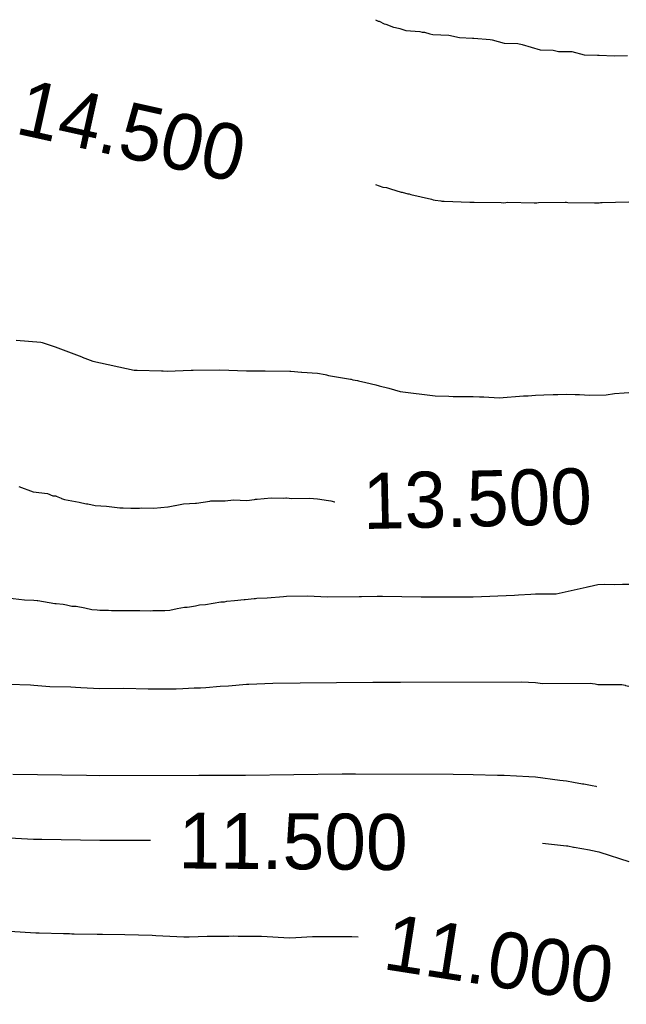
# Model space of a CAD drawing. Extents: x 158343 to 162498, y 431347 to 434500.
# Tile 164 of 248: x 159562 to 159582, y 434071 to 434103. Entities that reach past the tile are written whole.
import ezdxf

# ---------------------------------------------------------------- set-up
doc = ezdxf.new("R2010")
doc.units = 0
doc.header["$LTSCALE"] = 10
doc.header["$MEASUREMENT"] = 0
doc.layers.add('000_arcering', color=8, linetype='CONTINUOUS')
doc.layers.add('def. con-hoogtelijn (index)', color=8, linetype='CONTINUOUS')
doc.styles.add('Style-WORKING', font='WORKING.shx')

# ---------------------------------------------------------------- blocks, each defined once
blk = doc.blocks.new('bestaande hoogtelijnen')
at = {"layer": 'def. con-hoogtelijn (index)'}
for p, q in [((-94.134, 36.629), (-94.044, 36.582)), ((-94.134, 36.629), (-94.044, 36.582)), ((-94.134, 36.629), (-94.044, 36.582)), ((-94.044, 36.582), (-94.014, 36.58)), ((-94.044, 36.582), (-94.014, 36.58)), ((-94.044, 36.582), (-94.014, 36.58)), ((-94.014, 36.58), (-93.849, 36.496)), ((-94.014, 36.58), (-93.849, 36.496)), ((-94.014, 36.58), (-93.849, 36.496)), ((-93.849, 36.496), (-93.801, 36.48)), ((-93.849, 36.496), (-93.801, 36.48)), ((-93.849, 36.496), (-93.801, 36.48)), ((-93.801, 36.48), (-93.556, 36.392)), ((-93.801, 36.48), (-93.556, 36.392)), ((-93.801, 36.48), (-93.556, 36.392)), ((-93.556, 36.392), (-93.485, 36.383)), ((-93.556, 36.392), (-93.485, 36.383)), ((-93.556, 36.392), (-93.485, 36.383)), ((-93.485, 36.383), (-93.349, 36.342)), ((-93.485, 36.383), (-93.349, 36.342)), ((-93.485, 36.383), (-93.349, 36.342)), ((-93.349, 36.342), (-93.159, 36.28)), ((-93.349, 36.342), (-93.159, 36.28)), ((-93.349, 36.342), (-93.159, 36.28)), ((-93.159, 36.28), (-92.702, 36.253)), ((-93.159, 36.28), (-92.702, 36.253)), ((-93.159, 36.28), (-92.702, 36.253)), ((-92.702, 36.253), (-92.635, 36.233)), ((-92.702, 36.253), (-92.635, 36.233)), ((-92.702, 36.253), (-92.635, 36.233)), ((-92.635, 36.233), (-92.592, 36.228)), ((-92.635, 36.233), (-92.592, 36.228)), ((-92.635, 36.233), (-92.592, 36.228)), ((-92.592, 36.228), (-92.556, 36.225)), ((-92.592, 36.228), (-92.556, 36.225)), ((-92.592, 36.228), (-92.556, 36.225)), ((-92.556, 36.225), (-92.385, 36.173)), ((-92.556, 36.225), (-92.385, 36.173)), ((-92.556, 36.225), (-92.385, 36.173)), ((-92.385, 36.173), (-92.29, 36.149)), ((-92.385, 36.173), (-92.29, 36.149)), ((-92.385, 36.173), (-92.29, 36.149)), ((-92.29, 36.149), (-91.775, 36.135)), ((-92.29, 36.149), (-91.775, 36.135)), ((-92.29, 36.149), (-91.775, 36.135)), ((-91.775, 36.135), (-91.427, 36.054)), ((-91.775, 36.135), (-91.427, 36.054)), ((-91.775, 36.135), (-91.427, 36.054)), ((-91.427, 36.054), (-91.013, 36.037)), ((-91.427, 36.054), (-91.013, 36.037)), ((-91.427, 36.054), (-91.013, 36.037)), ((-91.013, 36.037), (-90.974, 36.033)), ((-91.013, 36.037), (-90.974, 36.033)), ((-91.013, 36.037), (-90.974, 36.033)), ((-90.974, 36.033), (-90.444, 35.992)), ((-90.974, 36.033), (-90.444, 35.992)), ((-90.974, 36.033), (-90.444, 35.992)), ((-90.444, 35.992), (-90.385, 35.98)), ((-90.444, 35.992), (-90.385, 35.98)), ((-90.444, 35.992), (-90.385, 35.98)), ((-90.385, 35.98), (-89.992, 35.873)), ((-90.385, 35.98), (-89.992, 35.873)), ((-90.385, 35.98), (-89.992, 35.873)), ((-89.992, 35.873), (-89.557, 35.869)), ((-89.992, 35.873), (-89.557, 35.869)), ((-89.992, 35.873), (-89.557, 35.869)), ((-89.557, 35.869), (-89.414, 35.832)), ((-89.557, 35.869), (-89.414, 35.832)), ((-89.557, 35.869), (-89.414, 35.832)), ((-89.414, 35.832), (-88.842, 35.66)), ((-89.414, 35.832), (-88.842, 35.66)), ((-89.414, 35.832), (-88.842, 35.66)), ((-88.842, 35.66), (-88.42, 35.652)), ((-88.842, 35.66), (-88.42, 35.652)), ((-88.842, 35.66), (-88.42, 35.652)), ((-88.42, 35.652), (-88.248, 35.604)), ((-88.42, 35.652), (-88.248, 35.604)), ((-88.42, 35.652), (-88.248, 35.604)), ((-88.248, 35.604), (-87.819, 35.609)), ((-88.248, 35.604), (-87.819, 35.609)), ((-88.248, 35.604), (-87.819, 35.609)), ((-87.819, 35.609), (-87.42, 35.495)), ((-87.819, 35.609), (-87.42, 35.495)), ((-87.819, 35.609), (-87.42, 35.495)), ((-87.42, 35.495), (-86.992, 35.488)), ((-87.42, 35.495), (-86.992, 35.488)), ((-87.42, 35.495), (-86.992, 35.488)), ((-86.992, 35.488), (-86.938, 35.484)), ((-86.992, 35.488), (-86.938, 35.484)), ((-86.992, 35.488), (-86.938, 35.484)), ((-86.938, 35.484), (-86.462, 35.471)), ((-86.938, 35.484), (-86.462, 35.471)), ((-86.938, 35.484), (-86.462, 35.471)), ((-86.462, 35.471), (-86.033, 35.479)), ((-86.462, 35.471), (-86.033, 35.479)), ((-86.462, 35.471), (-86.033, 35.479)), ((-94.134, 31.327), (-93.896, 31.251)), ((-94.134, 31.327), (-93.896, 31.251)), ((-93.896, 31.251), (-93.778, 31.232)), ((-93.896, 31.251), (-93.778, 31.232)), ((-93.778, 31.232), (-93.645, 31.194)), ((-93.778, 31.232), (-93.645, 31.194)), ((-93.645, 31.194), (-93.302, 31.088)), ((-93.645, 31.194), (-93.302, 31.088)), ((-93.302, 31.088), (-93.278, 31.084)), ((-93.302, 31.088), (-93.278, 31.084)), ((-93.278, 31.084), (-93.088, 31.037)), ((-93.278, 31.084), (-93.088, 31.037)), ((-93.088, 31.037), (-93.049, 31.027)), ((-93.088, 31.037), (-93.049, 31.027)), ((-93.049, 31.027), (-92.996, 31.015)), ((-93.049, 31.027), (-92.996, 31.015)), ((-92.996, 31.015), (-92.329, 30.856)), ((-92.996, 31.015), (-92.329, 30.856)), ((-92.329, 30.856), (-92.278, 30.843)), ((-92.329, 30.856), (-92.278, 30.843)), ((-92.278, 30.843), (-92.216, 30.826)), ((-92.278, 30.843), (-92.216, 30.826)), ((-92.216, 30.826), (-92.029, 30.802)), ((-92.216, 30.826), (-92.029, 30.802)), ((-92.029, 30.802), (-92.001, 30.799)), ((-92.029, 30.802), (-92.001, 30.799)), ((-92.001, 30.799), (-91.927, 30.798)), ((-92.001, 30.799), (-91.927, 30.798)), ((-91.927, 30.798), (-91.099, 30.763)), ((-91.927, 30.798), (-91.099, 30.763)), ((-91.099, 30.763), (-91.028, 30.763)), ((-91.099, 30.763), (-91.028, 30.763)), ((-91.028, 30.763), (-90.992, 30.762)), ((-91.028, 30.763), (-90.992, 30.762)), ((-90.992, 30.762), (-90.959, 30.76)), ((-90.992, 30.762), (-90.959, 30.76)), ((-90.959, 30.76), (-90.088, 30.753)), ((-90.959, 30.76), (-90.088, 30.753)), ((-90.088, 30.753), (-90.006, 30.747)), ((-90.088, 30.753), (-90.006, 30.747)), ((-90.006, 30.747), (-89.875, 30.759)), ((-90.006, 30.747), (-89.875, 30.759)), ((-89.875, 30.759), (-89.032, 30.741)), ((-89.875, 30.759), (-89.032, 30.741)), ((-89.032, 30.741), (-88.992, 30.745)), ((-89.032, 30.741), (-88.992, 30.745)), ((-88.992, 30.745), (-88.947, 30.746)), ((-88.992, 30.745), (-88.947, 30.746)), ((-88.947, 30.746), (-88.896, 30.748)), ((-88.947, 30.746), (-88.896, 30.748)), ((-88.896, 30.748), (-88.039, 30.759)), ((-88.896, 30.748), (-88.039, 30.759)), ((-88.039, 30.759), (-87.992, 30.76)), ((-88.039, 30.759), (-87.992, 30.76)), ((-87.992, 30.76), (-87.946, 30.758)), ((-87.992, 30.76), (-87.946, 30.758)), ((-87.946, 30.758), (-87.088, 30.744)), ((-87.946, 30.758), (-87.088, 30.744)), ((-87.088, 30.744), (-87.035, 30.741)), ((-87.088, 30.744), (-87.035, 30.741)), ((-87.035, 30.741), (-86.946, 30.743)), ((-87.035, 30.741), (-86.946, 30.743)), ((-86.946, 30.743), (-86.901, 30.75)), ((-86.946, 30.743), (-86.901, 30.75)), ((-86.901, 30.75), (-86.849, 30.755)), ((-86.901, 30.75), (-86.849, 30.755)), ((-86.849, 30.755), (-85.992, 30.771)), ((-86.849, 30.755), (-85.992, 30.771)), ((-105.681, 26.329), (-104.89, 26.264)), ((-105.681, 26.329), (-104.89, 26.264)), ((-105.681, 26.329), (-104.89, 26.264)), ((-104.89, 26.264), (-104.839, 26.256)), ((-104.89, 26.264), (-104.839, 26.256)), ((-104.89, 26.264), (-104.839, 26.256)), ((-104.839, 26.256), (-104.42, 26.118)), ((-104.839, 26.256), (-104.42, 26.118)), ((-104.839, 26.256), (-104.42, 26.118)), ((-104.42, 26.118), (-103.563, 25.787)), ((-104.42, 26.118), (-103.563, 25.787)), ((-104.42, 26.118), (-103.563, 25.787)), ((-103.563, 25.787), (-103.552, 25.784)), ((-103.563, 25.787), (-103.552, 25.784)), ((-103.563, 25.787), (-103.552, 25.784)), ((-103.552, 25.784), (-103.217, 25.651)), ((-103.552, 25.784), (-103.217, 25.651)), ((-103.552, 25.784), (-103.217, 25.651)), ((-103.217, 25.651), (-101.888, 25.366)), ((-103.217, 25.651), (-101.888, 25.366)), ((-103.217, 25.651), (-101.888, 25.366)), ((-101.888, 25.366), (-101.794, 25.359)), ((-101.888, 25.366), (-101.794, 25.359)), ((-101.888, 25.366), (-101.794, 25.359)), ((-101.794, 25.359), (-101.008, 25.344)), ((-101.794, 25.359), (-101.008, 25.344)), ((-101.794, 25.359), (-101.008, 25.344)), ((-101.008, 25.344), (-100.953, 25.343)), ((-101.008, 25.344), (-100.953, 25.343)), ((-101.008, 25.344), (-100.953, 25.343)), ((-100.953, 25.343), (-100.822, 25.332)), ((-100.953, 25.343), (-100.822, 25.332)), ((-100.953, 25.343), (-100.822, 25.332)), ((-100.822, 25.332), (-100.055, 25.367)), ((-100.822, 25.332), (-100.055, 25.367)), ((-100.822, 25.332), (-100.055, 25.367)), ((-100.055, 25.367), (-99.992, 25.369)), ((-100.055, 25.367), (-99.992, 25.369)), ((-100.055, 25.367), (-99.992, 25.369)), ((-100.055, 25.367), (-100.055, 25.367)), ((-100.055, 25.367), (-100.055, 25.367)), ((-100.055, 25.367), (-100.055, 25.367)), ((-99.992, 25.369), (-99.135, 25.374)), ((-99.992, 25.369), (-99.135, 25.374)), ((-99.992, 25.369), (-99.135, 25.374)), ((-99.135, 25.374), (-98.277, 25.339)), ((-99.135, 25.374), (-98.277, 25.339)), ((-99.135, 25.374), (-98.277, 25.339)), ((-98.277, 25.339), (-97.706, 25.338)), ((-98.277, 25.339), (-97.706, 25.338)), ((-98.277, 25.339), (-97.706, 25.338)), ((-97.706, 25.338), (-97.672, 25.337)), ((-97.706, 25.338), (-97.672, 25.337)), ((-97.706, 25.338), (-97.672, 25.337)), ((-97.672, 25.337), (-96.879, 25.333)), ((-97.672, 25.337), (-96.879, 25.333)), ((-97.672, 25.337), (-96.879, 25.333)), ((-96.879, 25.333), (-96.849, 25.332)), ((-96.879, 25.333), (-96.849, 25.332)), ((-96.879, 25.333), (-96.849, 25.332)), ((-96.849, 25.332), (-96.504, 25.303)), ((-96.849, 25.332), (-96.504, 25.303)), ((-96.849, 25.332), (-96.504, 25.303)), ((-96.504, 25.303), (-96.503, 25.303)), ((-96.504, 25.303), (-96.503, 25.303)), ((-96.504, 25.303), (-96.503, 25.303)), ((-96.503, 25.303), (-95.991, 25.266)), ((-96.503, 25.303), (-95.991, 25.266)), ((-96.503, 25.303), (-95.991, 25.266)), ((-95.991, 25.266), (-95.751, 25.222)), ((-95.991, 25.266), (-95.751, 25.222)), ((-95.991, 25.266), (-95.751, 25.222)), ((-95.751, 25.222), (-95.706, 25.209)), ((-95.751, 25.222), (-95.706, 25.209)), ((-95.751, 25.222), (-95.706, 25.209)), ((-95.706, 25.209), (-95.643, 25.188)), ((-95.706, 25.209), (-95.643, 25.188)), ((-95.706, 25.209), (-95.643, 25.188)), ((-95.643, 25.188), (-94.934, 25.077)), ((-95.643, 25.188), (-94.934, 25.077)), ((-95.643, 25.188), (-94.934, 25.077)), ((-94.934, 25.077), (-94.912, 25.07)), ((-94.934, 25.077), (-94.912, 25.07)), ((-94.934, 25.077), (-94.912, 25.07)), ((-94.912, 25.07), (-94.855, 25.053)), ((-94.912, 25.07), (-94.855, 25.053)), ((-94.912, 25.07), (-94.855, 25.053)), ((-94.855, 25.053), (-94.706, 25.027)), ((-94.855, 25.053), (-94.706, 25.027)), ((-94.855, 25.053), (-94.706, 25.027)), ((-94.706, 25.027), (-94.675, 25.02)), ((-94.706, 25.027), (-94.675, 25.02)), ((-94.706, 25.027), (-94.675, 25.02)), ((-94.675, 25.02), (-94.443, 24.962)), ((-94.675, 25.02), (-94.443, 24.962)), ((-94.675, 25.02), (-94.443, 24.962)), ((-94.443, 24.962), (-94.123, 24.888)), ((-94.443, 24.962), (-94.123, 24.888)), ((-94.443, 24.962), (-94.123, 24.888)), ((-94.123, 24.888), (-94.012, 24.861)), ((-94.123, 24.888), (-94.012, 24.861)), ((-94.123, 24.888), (-94.012, 24.861)), ((-94.012, 24.861), (-93.706, 24.781)), ((-94.012, 24.861), (-93.706, 24.781)), ((-94.012, 24.861), (-93.706, 24.781)), ((-93.706, 24.781), (-93.337, 24.679)), ((-93.706, 24.781), (-93.337, 24.679)), ((-93.706, 24.781), (-93.337, 24.679)), ((-93.337, 24.679), (-92.216, 24.534)), ((-93.337, 24.679), (-92.216, 24.534)), ((-93.337, 24.679), (-92.216, 24.534)), ((-92.216, 24.534), (-92.212, 24.534)), ((-92.216, 24.534), (-92.212, 24.534)), ((-92.216, 24.534), (-92.212, 24.534)), ((-92.212, 24.534), (-91.77, 24.526)), ((-92.212, 24.534), (-91.77, 24.526)), ((-92.212, 24.534), (-91.77, 24.526)), ((-91.77, 24.526), (-91.632, 24.521)), ((-91.77, 24.526), (-91.632, 24.521)), ((-91.77, 24.526), (-91.632, 24.521)), ((-91.632, 24.521), (-91.207, 24.518)), ((-91.632, 24.521), (-91.207, 24.518)), ((-91.632, 24.521), (-91.207, 24.518)), ((-91.207, 24.518), (-90.992, 24.514)), ((-91.207, 24.518), (-90.992, 24.514)), ((-91.207, 24.518), (-90.992, 24.514)), ((-90.992, 24.514), (-90.791, 24.504)), ((-90.992, 24.514), (-90.791, 24.504)), ((-90.992, 24.514), (-90.791, 24.504)), ((-90.791, 24.504), (-90.646, 24.503)), ((-90.791, 24.504), (-90.646, 24.503)), ((-90.791, 24.504), (-90.646, 24.503)), ((-90.646, 24.503), (-90.158, 24.47)), ((-90.646, 24.503), (-90.158, 24.47)), ((-90.646, 24.503), (-90.158, 24.47)), ((-90.158, 24.47), (-89.371, 24.54)), ((-90.158, 24.47), (-89.371, 24.54)), ((-90.158, 24.47), (-89.371, 24.54)), ((-89.371, 24.54), (-89.23, 24.537)), ((-89.371, 24.54), (-89.23, 24.537)), ((-89.371, 24.54), (-89.23, 24.537)), ((-89.23, 24.537), (-88.992, 24.559)), ((-89.23, 24.537), (-88.992, 24.559)), ((-89.23, 24.537), (-88.992, 24.559)), ((-88.992, 24.559), (-88.724, 24.567)), ((-88.992, 24.559), (-88.724, 24.567)), ((-88.992, 24.559), (-88.724, 24.567)), ((-88.724, 24.567), (-88.417, 24.581)), ((-88.724, 24.567), (-88.417, 24.581)), ((-88.724, 24.567), (-88.417, 24.581)), ((-88.417, 24.581), (-88.274, 24.583)), ((-88.417, 24.581), (-88.274, 24.583)), ((-88.417, 24.581), (-88.274, 24.583)), ((-88.274, 24.583), (-87.992, 24.591)), ((-88.274, 24.583), (-87.992, 24.591)), ((-88.274, 24.583), (-87.992, 24.591)), ((-87.992, 24.591), (-87.714, 24.579)), ((-87.992, 24.591), (-87.714, 24.579)), ((-87.992, 24.591), (-87.714, 24.579)), ((-87.714, 24.579), (-87.571, 24.577)), ((-87.714, 24.579), (-87.571, 24.577)), ((-87.714, 24.579), (-87.571, 24.577)), ((-87.571, 24.577), (-87.25, 24.557)), ((-87.571, 24.577), (-87.25, 24.557)), ((-87.571, 24.577), (-87.25, 24.557)), ((-87.25, 24.557), (-86.717, 24.573)), ((-87.25, 24.557), (-86.717, 24.573)), ((-87.25, 24.557), (-86.717, 24.573)), ((-86.717, 24.573), (-86.447, 24.611)), ((-86.717, 24.573), (-86.447, 24.611)), ((-86.717, 24.573), (-86.447, 24.611)), ((-86.447, 24.611), (-86.135, 24.639)), ((-86.447, 24.611), (-86.135, 24.639)), ((-86.447, 24.611), (-86.135, 24.639)), ((-86.135, 24.639), (-85.992, 24.642)), ((-86.135, 24.639), (-85.992, 24.642)), ((-86.135, 24.639), (-85.992, 24.642)), ((-105.589, 21.621), (-105.135, 21.452)), ((-105.589, 21.621), (-105.135, 21.452)), ((-105.135, 21.452), (-104.667, 21.395)), ((-105.135, 21.452), (-104.667, 21.395)), ((-104.667, 21.395), (-104.5, 21.329)), ((-104.667, 21.395), (-104.5, 21.329)), ((-104.5, 21.329), (-104.405, 21.32)), ((-104.5, 21.329), (-104.405, 21.32)), ((-104.405, 21.32), (-104.396, 21.319)), ((-104.405, 21.32), (-104.396, 21.319)), ((-104.396, 21.319), (-104.228, 21.245)), ((-104.396, 21.319), (-104.228, 21.245)), ((-104.228, 21.245), (-104.216, 21.242)), ((-104.228, 21.245), (-104.216, 21.242)), ((-104.216, 21.242), (-104.122, 21.203)), ((-104.216, 21.242), (-104.122, 21.203)), ((-98.27, 21.179), (-98.023, 21.21)), ((-98.27, 21.179), (-98.023, 21.21)), ((-98.023, 21.21), (-97.992, 21.213)), ((-98.023, 21.21), (-97.992, 21.213)), ((-97.992, 21.213), (-97.955, 21.215)), ((-97.992, 21.213), (-97.955, 21.215)), ((-97.955, 21.215), (-97.938, 21.215)), ((-97.955, 21.215), (-97.938, 21.215)), ((-97.938, 21.215), (-97.48, 21.255)), ((-97.938, 21.215), (-97.48, 21.255)), ((-97.48, 21.255), (-97.083, 21.253)), ((-97.48, 21.255), (-97.083, 21.253)), ((-97.083, 21.253), (-97.007, 21.258)), ((-97.083, 21.253), (-97.007, 21.258)), ((-97.007, 21.258), (-96.992, 21.258)), ((-97.007, 21.258), (-96.992, 21.258)), ((-96.992, 21.258), (-96.819, 21.244)), ((-96.992, 21.258), (-96.819, 21.244)), ((-96.819, 21.244), (-96.248, 21.251)), ((-96.819, 21.244), (-96.248, 21.251)), ((-96.248, 21.251), (-95.992, 21.233)), ((-96.248, 21.251), (-95.992, 21.233)), ((-95.992, 21.233), (-95.638, 21.177)), ((-95.992, 21.233), (-95.638, 21.177)), ((-104.122, 21.203), (-103.657, 21.122)), ((-104.122, 21.203), (-103.657, 21.122)), ((-103.657, 21.122), (-103.563, 21.103)), ((-103.657, 21.122), (-103.563, 21.103)), ((-103.563, 21.103), (-103.418, 21.07)), ((-103.563, 21.103), (-103.418, 21.07)), ((-103.418, 21.07), (-103.37, 21.065)), ((-103.418, 21.07), (-103.37, 21.065)), ((-103.37, 21.065), (-103.134, 21.019)), ((-103.37, 21.065), (-103.134, 21.019)), ((-103.134, 21.019), (-102.779, 20.996)), ((-103.134, 21.019), (-102.779, 20.996)), ((-102.779, 20.996), (-102.344, 20.942)), ((-102.779, 20.996), (-102.344, 20.942)), ((-102.344, 20.942), (-102.265, 20.939)), ((-102.344, 20.942), (-102.265, 20.939)), ((-102.265, 20.939), (-102.24, 20.936)), ((-102.265, 20.939), (-102.24, 20.936)), ((-102.24, 20.936), (-101.992, 20.931)), ((-102.24, 20.936), (-101.992, 20.931)), ((-101.992, 20.931), (-101.97, 20.93)), ((-101.992, 20.931), (-101.97, 20.93)), ((-101.97, 20.93), (-101.719, 20.932)), ((-101.97, 20.93), (-101.719, 20.932)), ((-101.719, 20.932), (-101.648, 20.934)), ((-101.719, 20.932), (-101.648, 20.934)), ((-101.648, 20.934), (-101.255, 20.926)), ((-101.648, 20.934), (-101.255, 20.926)), ((-101.255, 20.926), (-100.806, 20.975)), ((-101.255, 20.926), (-100.806, 20.975)), ((-100.806, 20.975), (-100.792, 20.975)), ((-100.806, 20.975), (-100.792, 20.975)), ((-100.792, 20.975), (-100.584, 21.011)), ((-100.792, 20.975), (-100.584, 21.011)), ((-100.584, 21.011), (-100.571, 21.011)), ((-100.584, 21.011), (-100.571, 21.011)), ((-100.571, 21.011), (-100.407, 21.046)), ((-100.571, 21.011), (-100.407, 21.046)), ((-100.407, 21.046), (-100.299, 21.067)), ((-100.407, 21.046), (-100.299, 21.067)), ((-100.299, 21.067), (-99.915, 21.085)), ((-100.299, 21.067), (-99.915, 21.085)), ((-99.915, 21.085), (-99.884, 21.086)), ((-99.915, 21.085), (-99.884, 21.086)), ((-99.884, 21.086), (-99.459, 21.155)), ((-99.884, 21.086), (-99.459, 21.155)), ((-99.459, 21.155), (-99.42, 21.162)), ((-99.459, 21.155), (-99.42, 21.162)), ((-99.42, 21.162), (-98.992, 21.165)), ((-99.42, 21.162), (-98.992, 21.165)), ((-98.992, 21.165), (-98.964, 21.169)), ((-98.992, 21.165), (-98.964, 21.169)), ((-98.964, 21.169), (-98.699, 21.196)), ((-98.964, 21.169), (-98.699, 21.196)), ((-98.699, 21.196), (-98.27, 21.179)), ((-98.699, 21.196), (-98.27, 21.179)), ((-95.638, 21.177), (-95.563, 21.164)), ((-95.638, 21.177), (-95.563, 21.164)), ((-95.563, 21.164), (-95.448, 21.135)), ((-95.563, 21.164), (-95.448, 21.135)), ((-95.448, 21.135), (-95.44, 21.135)), ((-95.448, 21.135), (-95.44, 21.135)), ((-88.326, 18.177), (-87.361, 18.388)), ((-88.326, 18.177), (-87.361, 18.388)), ((-88.326, 18.177), (-87.361, 18.388)), ((-87.361, 18.388), (-87.27, 18.41)), ((-87.361, 18.388), (-87.27, 18.41)), ((-87.361, 18.388), (-87.27, 18.41)), ((-87.27, 18.41), (-87.268, 18.41)), ((-87.27, 18.41), (-87.268, 18.41)), ((-87.27, 18.41), (-87.268, 18.41)), ((-87.268, 18.41), (-86.991, 18.471)), ((-87.268, 18.41), (-86.991, 18.471)), ((-87.268, 18.41), (-86.991, 18.471)), ((-86.991, 18.471), (-86.784, 18.48)), ((-86.991, 18.471), (-86.784, 18.48)), ((-86.991, 18.471), (-86.784, 18.48)), ((-86.784, 18.48), (-86.453, 18.478)), ((-86.784, 18.48), (-86.453, 18.478)), ((-86.784, 18.48), (-86.453, 18.478)), ((-86.453, 18.478), (-86.195, 18.482)), ((-86.453, 18.478), (-86.195, 18.482)), ((-86.453, 18.478), (-86.195, 18.482)), ((-86.195, 18.482), (-85.992, 18.49)), ((-86.195, 18.482), (-85.992, 18.49)), ((-86.195, 18.482), (-85.992, 18.49)), ((-105.958, 18.051), (-105.413, 17.985)), ((-105.958, 18.051), (-105.413, 17.985)), ((-105.958, 18.051), (-105.413, 17.985)), ((-97.949, 18.032), (-97.616, 18.044)), ((-97.949, 18.032), (-97.616, 18.044)), ((-97.949, 18.032), (-97.616, 18.044)), ((-97.616, 18.044), (-97.082, 18.091)), ((-97.616, 18.044), (-97.082, 18.091)), ((-97.616, 18.044), (-97.082, 18.091)), ((-97.082, 18.091), (-96.992, 18.097)), ((-97.082, 18.091), (-96.992, 18.097)), ((-97.082, 18.091), (-96.992, 18.097)), ((-96.992, 18.097), (-96.325, 18.106)), ((-96.992, 18.097), (-96.325, 18.106)), ((-96.992, 18.097), (-96.325, 18.106)), ((-96.325, 18.106), (-95.659, 18.082)), ((-96.325, 18.106), (-95.659, 18.082)), ((-96.325, 18.106), (-95.659, 18.082)), ((-95.659, 18.082), (-94.659, 18.094)), ((-95.659, 18.082), (-94.659, 18.094)), ((-95.659, 18.082), (-94.659, 18.094)), ((-94.659, 18.094), (-94.579, 18.093)), ((-94.659, 18.094), (-94.579, 18.093)), ((-94.659, 18.094), (-94.579, 18.093)), ((-94.579, 18.093), (-94.078, 18.099)), ((-94.579, 18.093), (-94.078, 18.099)), ((-94.579, 18.093), (-94.078, 18.099)), ((-94.078, 18.099), (-93.992, 18.098)), ((-94.078, 18.099), (-93.992, 18.098)), ((-94.078, 18.099), (-93.992, 18.098)), ((-93.992, 18.098), (-93.908, 18.097)), ((-93.992, 18.098), (-93.908, 18.097)), ((-93.992, 18.098), (-93.908, 18.097)), ((-93.908, 18.097), (-92.659, 18.078)), ((-93.908, 18.097), (-92.659, 18.078)), ((-93.908, 18.097), (-92.659, 18.078)), ((-92.659, 18.078), (-90.992, 18.082)), ((-92.659, 18.078), (-90.992, 18.082)), ((-92.659, 18.078), (-90.992, 18.082)), ((-90.992, 18.082), (-89.659, 18.131)), ((-90.992, 18.082), (-89.659, 18.131)), ((-90.992, 18.082), (-89.659, 18.131)), ((-89.659, 18.131), (-89.535, 18.14)), ((-89.659, 18.131), (-89.535, 18.14)), ((-89.659, 18.131), (-89.535, 18.14)), ((-89.535, 18.14), (-89.137, 18.162)), ((-89.535, 18.14), (-89.137, 18.162)), ((-89.535, 18.14), (-89.137, 18.162)), ((-89.137, 18.162), (-89.135, 18.162)), ((-89.137, 18.162), (-89.135, 18.162)), ((-89.137, 18.162), (-89.135, 18.162)), ((-89.135, 18.162), (-88.99, 18.174)), ((-89.135, 18.162), (-88.99, 18.174)), ((-89.135, 18.162), (-88.99, 18.174)), ((-88.99, 18.174), (-88.326, 18.177)), ((-88.99, 18.174), (-88.326, 18.177)), ((-88.99, 18.174), (-88.326, 18.177)), ((-105.413, 17.985), (-105.113, 17.976)), ((-105.413, 17.985), (-105.113, 17.976)), ((-105.413, 17.985), (-105.113, 17.976)), ((-105.113, 17.976), (-105.003, 17.965)), ((-105.113, 17.976), (-105.003, 17.965)), ((-105.113, 17.976), (-105.003, 17.965)), ((-105.003, 17.965), (-104.977, 17.961)), ((-105.003, 17.965), (-104.977, 17.961)), ((-105.003, 17.965), (-104.977, 17.961)), ((-104.977, 17.961), (-104.434, 17.867)), ((-104.977, 17.961), (-104.434, 17.867)), ((-104.977, 17.961), (-104.434, 17.867)), ((-104.434, 17.867), (-104.388, 17.864)), ((-104.434, 17.867), (-104.388, 17.864)), ((-104.434, 17.867), (-104.388, 17.864)), ((-104.388, 17.864), (-104.167, 17.844)), ((-104.388, 17.864), (-104.167, 17.844)), ((-104.388, 17.864), (-104.167, 17.844)), ((-104.167, 17.844), (-104.058, 17.822)), ((-104.167, 17.844), (-104.058, 17.822)), ((-104.167, 17.844), (-104.058, 17.822)), ((-104.058, 17.822), (-103.888, 17.783)), ((-104.058, 17.822), (-103.888, 17.783)), ((-104.058, 17.822), (-103.888, 17.783)), ((-103.888, 17.783), (-103.822, 17.779)), ((-103.888, 17.783), (-103.822, 17.779)), ((-103.888, 17.783), (-103.822, 17.779)), ((-103.822, 17.779), (-103.749, 17.775)), ((-103.822, 17.779), (-103.749, 17.775)), ((-103.822, 17.779), (-103.749, 17.775)), ((-103.749, 17.775), (-103.474, 17.722)), ((-103.749, 17.775), (-103.474, 17.722)), ((-103.749, 17.775), (-103.474, 17.722)), ((-100.508, 17.702), (-100.266, 17.744)), ((-100.508, 17.702), (-100.266, 17.744)), ((-100.508, 17.702), (-100.266, 17.744)), ((-100.266, 17.744), (-100.183, 17.747)), ((-100.266, 17.744), (-100.183, 17.747)), ((-100.266, 17.744), (-100.183, 17.747)), ((-100.183, 17.747), (-100.107, 17.752)), ((-100.183, 17.747), (-100.107, 17.752)), ((-100.183, 17.747), (-100.107, 17.752)), ((-100.107, 17.752), (-99.916, 17.792)), ((-100.107, 17.752), (-99.916, 17.792)), ((-100.107, 17.752), (-99.916, 17.792)), ((-99.916, 17.792), (-99.79, 17.817)), ((-99.916, 17.792), (-99.79, 17.817)), ((-99.916, 17.792), (-99.79, 17.817)), ((-99.79, 17.817), (-99.593, 17.833)), ((-99.79, 17.817), (-99.593, 17.833)), ((-99.79, 17.817), (-99.593, 17.833)), ((-99.593, 17.833), (-99.097, 17.914)), ((-99.593, 17.833), (-99.097, 17.914)), ((-99.593, 17.833), (-99.097, 17.914)), ((-99.097, 17.914), (-98.984, 17.921)), ((-99.097, 17.914), (-98.984, 17.921)), ((-99.097, 17.914), (-98.984, 17.921)), ((-98.984, 17.921), (-98.907, 17.934)), ((-98.984, 17.921), (-98.907, 17.934)), ((-98.984, 17.921), (-98.907, 17.934)), ((-98.907, 17.934), (-98.657, 17.955)), ((-98.907, 17.934), (-98.657, 17.955)), ((-98.907, 17.934), (-98.657, 17.955)), ((-98.657, 17.955), (-98.348, 17.988)), ((-98.657, 17.955), (-98.348, 17.988)), ((-98.657, 17.955), (-98.348, 17.988)), ((-98.348, 17.988), (-98.317, 17.99)), ((-98.348, 17.988), (-98.317, 17.99)), ((-98.348, 17.988), (-98.317, 17.99)), ((-98.317, 17.99), (-98.028, 18.026)), ((-98.317, 17.99), (-98.028, 18.026)), ((-98.317, 17.99), (-98.028, 18.026)), ((-98.028, 18.026), (-97.992, 18.029)), ((-98.028, 18.026), (-97.992, 18.029)), ((-98.028, 18.026), (-97.992, 18.029)), ((-97.992, 18.029), (-97.949, 18.032)), ((-97.992, 18.029), (-97.949, 18.032)), ((-97.992, 18.029), (-97.949, 18.032)), ((-103.474, 17.722), (-103.251, 17.667)), ((-103.474, 17.722), (-103.251, 17.667)), ((-103.474, 17.722), (-103.251, 17.667)), ((-103.251, 17.667), (-103.076, 17.656)), ((-103.251, 17.667), (-103.076, 17.656)), ((-103.251, 17.667), (-103.076, 17.656)), ((-103.076, 17.656), (-102.992, 17.653)), ((-103.076, 17.656), (-102.992, 17.653)), ((-103.076, 17.656), (-102.992, 17.653)), ((-102.992, 17.653), (-102.707, 17.646)), ((-102.992, 17.653), (-102.707, 17.646)), ((-102.992, 17.653), (-102.707, 17.646)), ((-102.707, 17.646), (-102.614, 17.642)), ((-102.707, 17.646), (-102.614, 17.642)), ((-102.707, 17.646), (-102.614, 17.642)), ((-102.614, 17.642), (-102.281, 17.644)), ((-102.614, 17.642), (-102.281, 17.644)), ((-102.614, 17.642), (-102.281, 17.644)), ((-102.281, 17.644), (-101.992, 17.637)), ((-102.281, 17.644), (-101.992, 17.637)), ((-102.281, 17.644), (-101.992, 17.637)), ((-101.992, 17.637), (-101.699, 17.64)), ((-101.992, 17.637), (-101.699, 17.64)), ((-101.992, 17.637), (-101.699, 17.64)), ((-101.699, 17.64), (-101.366, 17.633)), ((-101.699, 17.64), (-101.366, 17.633)), ((-101.699, 17.64), (-101.366, 17.633)), ((-101.366, 17.633), (-101.283, 17.635)), ((-101.366, 17.633), (-101.283, 17.635)), ((-101.366, 17.633), (-101.283, 17.635)), ((-101.283, 17.635), (-100.992, 17.638)), ((-101.283, 17.635), (-100.992, 17.638)), ((-101.283, 17.635), (-100.992, 17.638)), ((-100.992, 17.638), (-100.902, 17.641)), ((-100.992, 17.638), (-100.902, 17.641)), ((-100.992, 17.638), (-100.902, 17.641)), ((-100.902, 17.641), (-100.742, 17.647)), ((-100.902, 17.641), (-100.742, 17.647)), ((-100.902, 17.641), (-100.742, 17.647)), ((-100.742, 17.647), (-100.508, 17.702)), ((-100.742, 17.647), (-100.508, 17.702)), ((-100.742, 17.647), (-100.508, 17.702)), ((-105.915, 15.271), (-105.216, 15.25)), ((-105.915, 15.271), (-105.216, 15.25)), ((-105.216, 15.25), (-105.108, 15.243)), ((-105.216, 15.25), (-105.108, 15.243)), ((-105.108, 15.243), (-104.592, 15.196)), ((-105.108, 15.243), (-104.592, 15.196)), ((-104.592, 15.196), (-103.924, 15.186)), ((-104.592, 15.196), (-103.924, 15.186)), ((-99.582, 15.164), (-99.121, 15.202)), ((-99.582, 15.164), (-99.121, 15.202)), ((-99.121, 15.202), (-98.859, 15.219)), ((-99.121, 15.202), (-98.859, 15.219)), ((-98.859, 15.219), (-98.276, 15.269)), ((-98.859, 15.219), (-98.276, 15.269)), ((-98.276, 15.269), (-98.204, 15.274)), ((-98.276, 15.269), (-98.204, 15.274)), ((-98.204, 15.274), (-97.426, 15.302)), ((-98.204, 15.274), (-97.426, 15.302)), ((-97.426, 15.302), (-96.547, 15.312)), ((-97.426, 15.302), (-96.547, 15.312)), ((-96.547, 15.312), (-94.214, 15.339)), ((-96.547, 15.312), (-94.214, 15.339)), ((-94.214, 15.339), (-93.325, 15.335)), ((-94.214, 15.339), (-93.325, 15.335)), ((-93.325, 15.335), (-89.436, 15.343)), ((-93.325, 15.335), (-89.436, 15.343)), ((-89.436, 15.343), (-89.214, 15.338)), ((-89.436, 15.343), (-89.214, 15.338)), ((-89.214, 15.338), (-88.992, 15.327)), ((-89.214, 15.338), (-88.992, 15.327)), ((-88.992, 15.327), (-88.987, 15.327)), ((-88.992, 15.327), (-88.987, 15.327)), ((-88.987, 15.327), (-88.765, 15.296)), ((-88.987, 15.327), (-88.765, 15.296)), ((-88.765, 15.296), (-87.216, 15.303)), ((-88.765, 15.296), (-87.216, 15.303)), ((-87.216, 15.303), (-87.153, 15.291)), ((-87.216, 15.303), (-87.153, 15.291)), ((-87.153, 15.291), (-87.071, 15.277)), ((-87.153, 15.291), (-87.071, 15.277)), ((-87.071, 15.277), (-87.067, 15.277)), ((-87.071, 15.277), (-87.067, 15.277)), ((-87.067, 15.277), (-86.99, 15.262)), ((-87.067, 15.277), (-86.99, 15.262)), ((-86.99, 15.262), (-86.215, 15.258)), ((-86.99, 15.262), (-86.215, 15.258)), ((-86.215, 15.258), (-86.109, 15.235)), ((-86.215, 15.258), (-86.109, 15.235)), ((-86.109, 15.235), (-86.106, 15.235)), ((-86.109, 15.235), (-86.106, 15.235)), ((-86.106, 15.235), (-86.094, 15.232)), ((-86.106, 15.235), (-86.094, 15.232)), ((-86.094, 15.232), (-85.991, 15.208)), ((-86.094, 15.232), (-85.991, 15.208)), ((-103.924, 15.186), (-103.77, 15.176)), ((-103.924, 15.186), (-103.77, 15.176)), ((-103.77, 15.176), (-103.598, 15.168)), ((-103.77, 15.176), (-103.598, 15.168)), ((-103.598, 15.168), (-103.188, 15.144)), ((-103.598, 15.168), (-103.188, 15.144)), ((-103.188, 15.144), (-102.992, 15.135)), ((-103.188, 15.144), (-102.992, 15.135)), ((-102.992, 15.135), (-102.214, 15.139)), ((-102.992, 15.135), (-102.214, 15.139)), ((-102.214, 15.139), (-101.436, 15.124)), ((-102.214, 15.139), (-101.436, 15.124)), ((-101.436, 15.124), (-100.537, 15.125)), ((-101.436, 15.124), (-100.537, 15.125)), ((-100.537, 15.125), (-100.327, 15.132)), ((-100.537, 15.125), (-100.327, 15.132)), ((-100.327, 15.132), (-99.953, 15.148)), ((-100.327, 15.132), (-99.953, 15.148)), ((-99.953, 15.148), (-99.759, 15.154)), ((-99.953, 15.148), (-99.759, 15.154)), ((-99.759, 15.154), (-99.582, 15.164)), ((-99.759, 15.154), (-99.582, 15.164)), ((-105.784, 12.382), (-103.42, 12.346)), ((-105.784, 12.382), (-103.42, 12.346)), ((-105.784, 12.382), (-103.42, 12.346)), ((-103.42, 12.346), (-102.992, 12.338)), ((-103.42, 12.346), (-102.992, 12.338)), ((-103.42, 12.346), (-102.992, 12.338)), ((-102.992, 12.338), (-99.812, 12.345)), ((-102.992, 12.338), (-99.812, 12.345)), ((-102.992, 12.338), (-99.812, 12.345)), ((-99.812, 12.345), (-98.312, 12.348)), ((-99.812, 12.345), (-98.312, 12.348)), ((-99.812, 12.345), (-98.312, 12.348)), ((-98.312, 12.348), (-95.205, 12.386)), ((-98.312, 12.348), (-95.205, 12.386)), ((-98.312, 12.348), (-95.205, 12.386)), ((-95.205, 12.386), (-94.991, 12.389)), ((-95.205, 12.386), (-94.991, 12.389)), ((-95.205, 12.386), (-94.991, 12.389)), ((-94.991, 12.389), (-94.777, 12.39)), ((-94.991, 12.389), (-94.777, 12.39)), ((-94.991, 12.389), (-94.777, 12.39)), ((-94.777, 12.39), (-91.635, 12.374)), ((-94.777, 12.39), (-91.635, 12.374)), ((-94.777, 12.39), (-91.635, 12.374)), ((-91.635, 12.374), (-90.992, 12.368)), ((-91.635, 12.374), (-90.992, 12.368)), ((-91.635, 12.374), (-90.992, 12.368)), ((-90.992, 12.368), (-90.206, 12.35)), ((-90.992, 12.368), (-90.206, 12.35)), ((-90.992, 12.368), (-90.206, 12.35)), ((-90.206, 12.35), (-89.992, 12.344)), ((-90.206, 12.35), (-89.992, 12.344)), ((-90.206, 12.35), (-89.992, 12.344)), ((-89.992, 12.344), (-89.206, 12.303)), ((-89.992, 12.344), (-89.206, 12.303)), ((-89.992, 12.344), (-89.206, 12.303)), ((-89.206, 12.303), (-88.992, 12.292)), ((-89.206, 12.303), (-88.992, 12.292)), ((-89.206, 12.303), (-88.992, 12.292)), ((-88.992, 12.292), (-88.206, 12.185)), ((-88.992, 12.292), (-88.206, 12.185)), ((-88.992, 12.292), (-88.206, 12.185)), ((-88.206, 12.185), (-87.992, 12.163)), ((-88.206, 12.185), (-87.992, 12.163)), ((-88.206, 12.185), (-87.992, 12.163)), ((-87.992, 12.163), (-87.769, 12.12)), ((-87.992, 12.163), (-87.769, 12.12)), ((-87.992, 12.163), (-87.769, 12.12)), ((-87.769, 12.12), (-87.479, 12.07)), ((-87.769, 12.12), (-87.479, 12.07)), ((-87.769, 12.12), (-87.479, 12.07)), ((-87.479, 12.07), (-87.44, 12.063)), ((-87.479, 12.07), (-87.44, 12.063)), ((-87.479, 12.07), (-87.44, 12.063)), ((-87.44, 12.063), (-87.166, 12.009)), ((-87.44, 12.063), (-87.166, 12.009)), ((-87.44, 12.063), (-87.166, 12.009)), ((-87.166, 12.009), (-87.051, 11.989)), ((-87.166, 12.009), (-87.051, 11.989)), ((-87.166, 12.009), (-87.051, 11.989)), ((-87.051, 11.989), (-87.034, 11.985)), ((-87.051, 11.989), (-87.034, 11.985)), ((-87.051, 11.989), (-87.034, 11.985)), ((-105.89, 10.335), (-105.122, 10.29)), ((-105.89, 10.335), (-105.122, 10.29)), ((-105.122, 10.29), (-105.064, 10.288)), ((-105.122, 10.29), (-105.064, 10.288)), ((-105.064, 10.288), (-104.849, 10.284)), ((-105.064, 10.288), (-104.849, 10.284)), ((-104.849, 10.284), (-102.992, 10.253)), ((-104.849, 10.284), (-102.992, 10.253)), ((-102.992, 10.253), (-102.703, 10.253)), ((-102.992, 10.253), (-102.703, 10.253)), ((-102.703, 10.253), (-101.361, 10.256)), ((-102.703, 10.253), (-101.361, 10.256)), ((-88.761, 10.158), (-87.992, 10.077)), ((-88.761, 10.158), (-87.992, 10.077)), ((-87.992, 10.077), (-87.972, 10.074)), ((-87.992, 10.077), (-87.972, 10.074)), ((-87.972, 10.074), (-87.945, 10.069)), ((-87.972, 10.074), (-87.945, 10.069)), ((-87.945, 10.069), (-87.773, 10.035)), ((-87.945, 10.069), (-87.773, 10.035)), ((-87.773, 10.035), (-87.748, 10.03)), ((-87.773, 10.035), (-87.748, 10.03)), ((-87.748, 10.03), (-87.249, 9.946)), ((-87.748, 10.03), (-87.249, 9.946)), ((-87.249, 9.946), (-87.215, 9.939)), ((-87.249, 9.946), (-87.215, 9.939)), ((-87.215, 9.939), (-87.211, 9.938)), ((-87.215, 9.939), (-87.211, 9.938)), ((-87.211, 9.938), (-86.954, 9.884)), ((-87.211, 9.938), (-86.954, 9.884)), ((-86.954, 9.884), (-86.92, 9.876)), ((-86.954, 9.884), (-86.92, 9.876)), ((-86.92, 9.876), (-85.992, 9.574)), ((-86.92, 9.876), (-85.992, 9.574)), ((-105.891, 7.332), (-105.044, 7.279)), ((-105.891, 7.332), (-105.044, 7.279)), ((-105.891, 7.332), (-105.044, 7.279)), ((-105.044, 7.279), (-105.037, 7.279)), ((-105.044, 7.279), (-105.037, 7.279)), ((-105.044, 7.279), (-105.037, 7.279)), ((-105.037, 7.279), (-104.94, 7.273)), ((-105.037, 7.279), (-104.94, 7.273)), ((-105.037, 7.279), (-104.94, 7.273)), ((-104.94, 7.273), (-104.162, 7.255)), ((-104.94, 7.273), (-104.162, 7.255)), ((-104.94, 7.273), (-104.162, 7.255)), ((-104.162, 7.255), (-103.962, 7.252)), ((-104.162, 7.255), (-103.962, 7.252)), ((-104.162, 7.255), (-103.962, 7.252)), ((-103.962, 7.252), (-103.892, 7.248)), ((-103.962, 7.252), (-103.892, 7.248)), ((-103.962, 7.252), (-103.892, 7.248)), ((-103.892, 7.248), (-103.817, 7.246)), ((-103.892, 7.248), (-103.817, 7.246)), ((-103.892, 7.248), (-103.817, 7.246)), ((-103.817, 7.246), (-103.074, 7.239)), ((-103.817, 7.246), (-103.074, 7.239)), ((-103.817, 7.246), (-103.074, 7.239)), ((-103.074, 7.239), (-102.904, 7.233)), ((-103.074, 7.239), (-102.904, 7.233)), ((-103.074, 7.239), (-102.904, 7.233)), ((-102.904, 7.233), (-102.187, 7.226)), ((-102.904, 7.233), (-102.187, 7.226)), ((-102.904, 7.233), (-102.187, 7.226)), ((-102.187, 7.226), (-101.312, 7.201)), ((-102.187, 7.226), (-101.312, 7.201)), ((-102.187, 7.226), (-101.312, 7.201)), ((-101.312, 7.201), (-101.192, 7.196)), ((-101.312, 7.201), (-101.192, 7.196)), ((-101.312, 7.201), (-101.192, 7.196)), ((-101.192, 7.196), (-100.292, 7.146)), ((-101.192, 7.196), (-100.292, 7.146)), ((-101.192, 7.196), (-100.292, 7.146)), ((-100.292, 7.146), (-100.119, 7.149)), ((-100.292, 7.146), (-100.119, 7.149)), ((-100.292, 7.146), (-100.119, 7.149)), ((-100.119, 7.149), (-99.539, 7.174)), ((-100.119, 7.149), (-99.539, 7.174)), ((-100.119, 7.149), (-99.539, 7.174)), ((-99.539, 7.174), (-98.839, 7.176)), ((-99.539, 7.174), (-98.839, 7.176)), ((-99.539, 7.174), (-98.839, 7.176)), ((-98.839, 7.176), (-98.692, 7.178)), ((-98.839, 7.176), (-98.692, 7.178)), ((-98.839, 7.176), (-98.692, 7.178)), ((-98.692, 7.178), (-98.544, 7.175)), ((-98.692, 7.178), (-98.544, 7.175)), ((-98.692, 7.178), (-98.544, 7.175)), ((-98.544, 7.175), (-97.942, 7.172)), ((-98.544, 7.175), (-97.942, 7.172)), ((-98.544, 7.175), (-97.942, 7.172)), ((-97.942, 7.172), (-97.792, 7.17)), ((-97.942, 7.172), (-97.792, 7.17)), ((-97.942, 7.172), (-97.792, 7.17)), ((-97.792, 7.17), (-96.892, 7.119)), ((-97.792, 7.17), (-96.892, 7.119)), ((-97.792, 7.17), (-96.892, 7.119)), ((-96.892, 7.119), (-96.694, 7.125)), ((-96.892, 7.119), (-96.694, 7.125)), ((-96.892, 7.119), (-96.694, 7.125)), ((-96.694, 7.125), (-96.157, 7.158)), ((-96.694, 7.125), (-96.157, 7.158)), ((-96.694, 7.125), (-96.157, 7.158)), ((-96.157, 7.158), (-95.992, 7.162)), ((-96.157, 7.158), (-95.992, 7.162)), ((-96.157, 7.158), (-95.992, 7.162)), ((-95.992, 7.162), (-95.83, 7.161)), ((-95.992, 7.162), (-95.83, 7.161)), ((-95.992, 7.162), (-95.83, 7.161)), ((-95.83, 7.161), (-95.253, 7.162)), ((-95.83, 7.161), (-95.253, 7.162)), ((-95.83, 7.161), (-95.253, 7.162)), ((-95.253, 7.162), (-95.153, 7.163)), ((-95.253, 7.162), (-95.153, 7.163)), ((-95.253, 7.162), (-95.153, 7.163)), ((-95.153, 7.163), (-94.992, 7.162)), ((-95.153, 7.163), (-94.992, 7.162)), ((-95.153, 7.163), (-94.992, 7.162)), ((-94.992, 7.162), (-94.892, 7.162)), ((-94.992, 7.162), (-94.892, 7.162)), ((-94.992, 7.162), (-94.892, 7.162)), ((-94.892, 7.162), (-94.684, 7.149)), ((-94.892, 7.162), (-94.684, 7.149)), ((-94.892, 7.162), (-94.684, 7.149))]:
    blk.add_line(p, q, dxfattribs=at)
at = {"layer": 'def. con-hoogtelijn (index)', "style": 'Style-WORKING'}
for s, rotation, p in [('14.500', 347.4987, (-105.751, 32.981)), ('14.500', 347.4987, (-105.751, 32.981)), ('13.500', 1.282, (-94.52, 20.256)), ('13.500', 1.282, (-94.52, 20.256)), ('11.500', 359.5542, (-100.468, 9.35)), ('11.500', 359.5542, (-100.468, 9.35)), ('11.000', 351.0963, (-93.934, 6.12)), ('11.000', 351.0963, (-93.934, 6.12)), ('11.000', 351.0963, (-93.934, 6.12))]:
    blk.add_text(s, height=1.8, rotation=rotation, dxfattribs=at).set_placement(p)

msp = doc.modelspace()

# ---------------------------------------------------------------- block references
at = {"layer": '000_arcering'}
msp.add_blockref('bestaande hoogtelijnen', (159667.804, 434066.432), dxfattribs=at)

doc.saveas('drawing.dxf')
